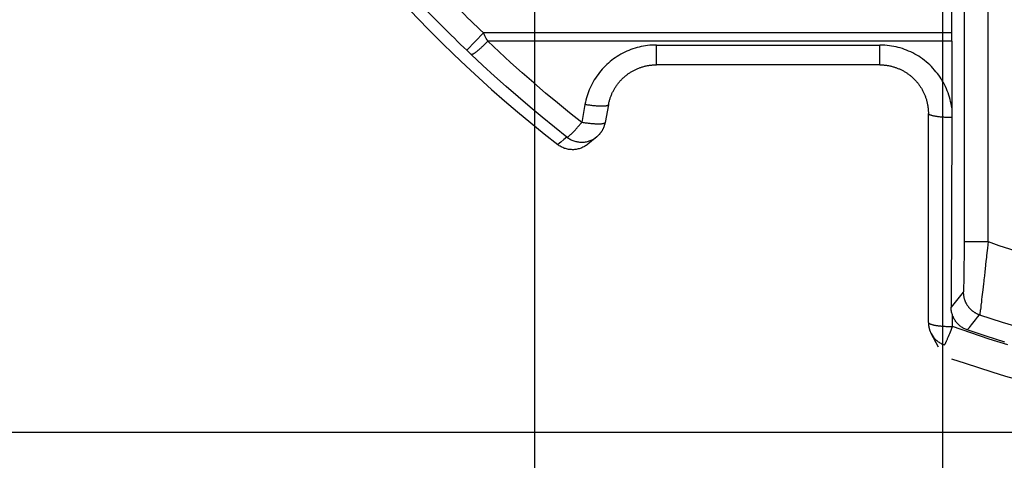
# Model space of a CAD drawing. Header units: millimetres. Extents: x 0 to 210, y 0 to 297.
# Tile 5 of 40: x 60.95 to 73.26, y 141.94 to 147.46. Entities that reach past the tile are written whole.
import ezdxf
from ezdxf.enums import TextEntityAlignment as Align

# ---------------------------------------------------------------- set-up
doc = ezdxf.new("R2010")
doc.units = ezdxf.units.MM
doc.header["$LTSCALE"] = 19.36
doc.layers.get('0').update_dxf_attribs({"linetype": 'CONTINUOUS'})
doc.layers.add('Z_DIM_2D', color=7, linetype='CONTINUOUS')
doc.styles.add('TEXTSTYLE_3', font='tridonic-metric-print-light.otf')
doc.styles.add('TEXTSTYLE_4', font='gdt', dxfattribs={"width": 0.7})
doc.dimstyles.new('DIMSTYLE_1', dxfattribs={"dimtxt": 2.2, "dimasz": 3.5, "dimexe": 1.5, "dimexo": 0, "dimgap": 0.55, "dimtad": 1, "dimlfac": 1.666667, "dimdsep": 46, "dimtxsty": 'TEXTSTYLE_3', "dimblk": '_FILLED', "dimblk1": '_FILLED', "dimblk2": '_FILLED', "dimcen": 0.09, "dimclrt": 5, "dimadec": 4, "dimazin": 2, "dimtp": 0.2, "dimtm": 0.2, "dimtfac": 1, "dimtofl": 0, "dimtmove": 0, "dimatfit": 3, "dimldrblk": '_FILLED', "dimfxl": 0, "dimtolj": 1, "dimarcsym": 0})
doc.dimstyles.new('DIMSTYLE_2', dxfattribs={"dimtxt": 2.2, "dimasz": 3.5, "dimexe": 1.5, "dimexo": 0, "dimgap": 0.55, "dimtad": 1, "dimlfac": 1.666667, "dimdsep": 46, "dimtxsty": 'TEXTSTYLE_3', "dimblk": '_FILLED', "dimblk1": '_FILLED', "dimblk2": '_FILLED', "dimcen": 0.09, "dimclrt": 5, "dimadec": 4, "dimazin": 2, "dimtp": 0.3, "dimtm": 0.3, "dimtfac": 1, "dimtofl": 0, "dimtmove": 0, "dimatfit": 3, "dimldrblk": '_FILLED', "dimfxl": 0, "dimtolj": 1, "dimarcsym": 0})

# ---------------------------------------------------------------- blocks, each defined once
blk = doc.blocks.new('*D2')
at = {"layer": 'Z_DIM_2D', "color": 2, "linetype": 'Continuous', "transparency": 16777216}
for p, q in [((67.389, 147.718), (67.389, 136.477)), ((72.489, 147.718), (72.489, 136.477)), ((69.939, 137.977), (62.516, 137.977)), ((67.389, 137.977), (69.939, 137.977)), ((72.489, 137.977), (69.939, 137.977))]:
    blk.add_line(p, q, dxfattribs=at)
at = {"layer": 'Z_DIM_2D', "color": 5, "linetype": 'Continuous', "transparency": 16777216, "style": 'TEXTSTYLE_3'}
blk.add_text('8.5', height=2.2, dxfattribs=at).set_placement((66.323, 138.527), align=Align.RIGHT)
blk = doc.blocks.new('_FILLED')
at = {"color": 0, "linetype": 'ByBlock'}
blk.add_solid([(0, 0), (-1, 0.125), (-1, -0.125)], dxfattribs=at)
blk = doc.blocks.new('_NONE')
blk = doc.blocks.new('*D3')
at = {"layer": 'Z_DIM_2D', "color": 2, "linetype": 'Continuous', "transparency": 16777216}
for p, q in [((78.129, 176.188), (55.885, 176.188)), ((57.385, 176.188), (57.385, 159.238)), ((57.385, 142.288), (57.385, 159.238)), ((78.129, 142.288), (55.885, 142.288))]:
    blk.add_line(p, q, dxfattribs=at)
at = {"layer": 'Z_DIM_2D', "color": 5, "linetype": 'Continuous', "transparency": 16777216}
for s, style, p in [('56.5', 'TEXTSTYLE_3', (56.835, 160.705)), ('n', 'TEXTSTYLE_4', (56.835, 156.546))]:
    blk.add_text(s, height=2.2, rotation=90, dxfattribs=dict(at, style=style)).set_placement(p, align=Align.CENTER)
blk = doc.blocks.new('*D6')
at = {"layer": 'Z_DIM_2D', "color": 2, "linetype": 'Continuous', "transparency": 16777216}
for p, q in [((72.489, 147.718), (72.489, 136.509)), ((83.769, 147.718), (83.769, 136.509)), ((72.489, 138.009), (78.129, 138.009)), ((83.769, 138.009), (78.129, 138.009))]:
    blk.add_line(p, q, dxfattribs=at)
at = {"layer": 'Z_DIM_2D', "color": 5, "linetype": 'Continuous', "transparency": 16777216, "style": 'TEXTSTYLE_3'}
blk.add_text('18.8', height=2.2, dxfattribs=at).set_placement((78.129, 138.559), align=Align.CENTER)

msp = doc.modelspace()

# ---------------------------------------------------------------- linework, layer by layer
at = {"color": 9, "linetype": 'Continuous'}
for p, q in [((72.76089, 155.010412), (72.760858, 144.630818)), ((73.060844, 144.678805), (73.060843, 155.01041)), ((66.747897, 147.290899), (66.541048, 147.073754)), ((72.60894, 147.290899), (66.747897, 147.290899)), ((72.608781, 147.186723), (66.802941, 147.186787)), ((66.541046, 147.073756), (66.596827, 147.020699)), ((68.911886, 147.140121), (71.706006, 147.140121)), ((68.911886, 146.892215), (68.911886, 147.140121)), ((71.706006, 146.892215), (71.706006, 147.140121)), ((68.018379, 146.395061), (67.977772, 146.171885)), ((67.754661, 145.956211), (67.716386, 145.924925)), ((67.793049, 145.987411), (67.754661, 145.956211)), ((67.716386, 145.924925), (67.678, 145.893727)), ((72.760858, 144.630818), (72.760776, 144.585336)), ((72.76089, 144.678805), (73.060844, 144.678805)), ((73.05211, 144.59552), (73.046184, 144.540418)), ((73.056512, 144.637088), (73.05211, 144.59552)), ((73.060844, 144.678805), (73.056512, 144.637088)), ((72.760471, 144.499966), (72.760245, 144.458718)), ((72.760647, 144.542021), (72.760471, 144.499966)), ((72.760776, 144.585336), (72.760647, 144.542021)), ((72.759665, 144.381139), (72.759311, 144.344549)), ((72.759976, 144.419133), (72.759665, 144.381139)), ((72.760245, 144.458718), (72.759976, 144.419133)), ((73.028656, 144.378694), (73.020234, 144.301008)), ((73.03008, 144.391891), (73.028656, 144.378694)), ((73.034397, 144.431839), (73.03008, 144.391891)), ((72.757979, 144.242227), (72.75743, 144.2109)), ((72.758471, 144.275243), (72.757979, 144.242227)), ((72.758914, 144.309295), (72.758471, 144.275243)), ((72.759311, 144.344549), (72.758914, 144.309295)), ((73.014711, 144.250857), (73.009253, 144.202187)), ((73.020234, 144.301008), (73.014711, 144.250857)), ((72.755139, 144.116236), (72.754524, 144.098985)), ((72.755745, 144.136291), (72.755139, 144.116236)), ((72.756315, 144.158209), (72.755745, 144.136291)), ((72.756876, 144.182983), (72.756315, 144.158209)), ((72.75743, 144.2109), (72.756876, 144.182983)), ((72.99876, 144.109715), (72.991584, 144.045314)), ((73.009253, 144.202187), (73.006561, 144.178431)), ((72.750691, 144.048552), (72.598531, 143.858954)), ((72.985039, 143.988051), (72.980906, 143.953007)), ((72.988269, 144.016018), (72.985039, 143.988051)), ((72.991584, 144.045314), (72.988269, 144.016018)), ((72.972546, 143.88415), (72.968569, 143.852227)), ((72.977013, 143.920655), (72.972546, 143.88415)), ((72.980906, 143.953007), (72.977013, 143.920655)), ((72.614248, 143.616411), (72.614298, 143.761734)), ((72.962072, 143.802811), (72.960991, 143.7953)), ((72.965743, 143.830113), (72.963826, 143.815571)), ((72.968569, 143.852227), (72.965743, 143.830113)), ((72.605932, 143.594123), (72.614197, 143.616428)), ((72.573758, 143.510757), (72.581521, 143.530356)), ((72.581521, 143.530356), (72.589509, 143.550875)), ((72.589509, 143.550875), (72.597666, 143.572177)), ((72.597666, 143.572177), (72.605932, 143.594123))]:
    msp.add_line(p, q, dxfattribs=at)
at = {"color": 7, "linetype": 'Continuous'}
for p, q in [((72.60894, 147.290899), (72.60894, 154.858461)), ((72.608781, 147.186723), (72.606216, 146.352683)), ((71.706006, 146.892215), (68.911886, 146.892215)), ((68.313494, 146.393239), (68.272697, 146.169935)), ((72.606214, 146.352683), (72.60584, 146.231858)), ((72.314303, 143.668965), (72.314303, 146.283911)), ((72.60584, 146.231858), (72.598531, 143.858954)), ((68.16744, 145.991543), (68.052779, 145.897817)), ((72.347183, 143.532415), (72.43532, 143.360679))]:
    msp.add_line(p, q, dxfattribs=at)
at = {"color": 9, "linetype": 'Continuous'}
for points in [[(66.802843, 147.186881), (66.794635, 147.17854), (66.786439, 147.170293), (66.778268, 147.162151), (66.770135, 147.154129), (66.762052, 147.146239), (66.754033, 147.138492), (66.746092, 147.130904), (66.738237, 147.123481), (66.730477, 147.116234), (66.722828, 147.109175), (66.715304, 147.102319), (66.707916, 147.095675), (66.700677, 147.089255), (66.693597, 147.083069), (66.686688, 147.077126), (66.67996, 147.071434), (66.673423, 147.066003), (66.667088, 147.060841), (66.660964, 147.055956), (66.65506, 147.051355), (66.649385, 147.047045), (66.643949, 147.043033), (66.638759, 147.039325), (66.633823, 147.035926), (66.629149, 147.032842), (66.624744, 147.030078), (66.620616, 147.027638), (66.616771, 147.025527), (66.613217, 147.023747), (66.609957, 147.022302), (66.606995, 147.021191), (66.604336, 147.020419), (66.601985, 147.019985), (66.599944, 147.019891), (66.598218, 147.020137), (66.59681, 147.020723)], [(66.784576, 147.221105), (66.766297, 147.255861), (66.747897, 147.290899)], [(66.802857, 147.186787), (66.793716, 147.203884), (66.784576, 147.221105)], [(68.911886, 147.140121), (68.883669, 147.139694), (68.855935, 147.138467), (68.828724, 147.136438), (68.801912, 147.133616), (68.775428, 147.130021), (68.74915, 147.125628), (68.722896, 147.120412), (68.696779, 147.114395), (68.670899, 147.107603), (68.645109, 147.099997), (68.619238, 147.09153), (68.593456, 147.082248), (68.56786, 147.072176), (68.542489, 147.061327), (68.517391, 147.049712), (68.492641, 147.037361), (68.468313, 147.024299), (68.444456, 147.010551), (68.421155, 146.996155), (68.398376, 146.981101), (68.376113, 146.965388), (68.354365, 146.949022), (68.33313, 146.932005), (68.31241, 146.914337), (68.292206, 146.89602), (68.272525, 146.87705), (68.253368, 146.857422), (68.234752, 146.837146), (68.216683, 146.816215), (68.199197, 146.794675), (68.182314, 146.77255), (68.16608, 146.749904), (68.150536, 146.726792), (68.135711, 146.703267), (68.121645, 146.679397), (68.108345, 146.655198), (68.095835, 146.630722), (68.084101, 146.605921), (68.073128, 146.580751), (68.06294, 146.555255), (68.053559, 146.529466), (68.044974, 146.503375), (68.037197, 146.477037), (68.030189, 146.450282), (68.023912, 146.422938), (68.018379, 146.395061)], [(72.606216, 146.352683), (72.602521, 146.378825), (72.597861, 146.405306), (72.592226, 146.43221), (72.585646, 146.459284), (72.578147, 146.48628), (72.569733, 146.513262), (72.560366, 146.540326), (72.55019, 146.567118), (72.539373, 146.593251), (72.527815, 146.618924), (72.51541, 146.644328), (72.502351, 146.669108), (72.488878, 146.69282), (72.474742, 146.715915), (72.459793, 146.738687), (72.443981, 146.761163), (72.427172, 146.783505), (72.409471, 146.805603), (72.39089, 146.827449), (72.371566, 146.84889), (72.351653, 146.869766), (72.33111, 146.89009), (72.310033, 146.909787), (72.288165, 146.928969), (72.265079, 146.947894), (72.241377, 146.966051), (72.21759, 146.982927), (72.193502, 146.99878), (72.169078, 147.013668), (72.144292, 147.027673), (72.119081, 147.040905), (72.09352, 147.053337), (72.067606, 147.065004), (72.041509, 147.075835), (72.015451, 147.085749), (71.989262, 147.094807), (71.962814, 147.103061), (71.936203, 147.110465), (71.909595, 147.116965), (71.88265, 147.122638), (71.855034, 147.127556), (71.826887, 147.131679), (71.798445, 147.134987), (71.769089, 147.137493), (71.738208, 147.139205), (71.706006, 147.140121)], [(67.793049, 145.987411), (67.638159, 146.110411), (67.48476, 146.235208), (67.332872, 146.361786), (67.182516, 146.490126), (67.033711, 146.620208), (66.88648, 146.752012), (66.740846, 146.885515), (66.596827, 147.020699)], [(68.313494, 146.393238), (68.313208, 146.392105), (68.312317, 146.390152), (68.310936, 146.388287), (68.309061, 146.386514), (68.306679, 146.384829), (68.303815, 146.383255), (68.300508, 146.381804), (68.296788, 146.380478), (68.292734, 146.379291), (68.28829, 146.378213), (68.28338, 146.377228), (68.278026, 146.376347), (68.272218, 146.37557), (68.265975, 146.374904), (68.259312, 146.374352), (68.252252, 146.373918), (68.244841, 146.373603), (68.237049, 146.373405), (68.228841, 146.373327), (68.22025, 146.37337), (68.211306, 146.373536), (68.202002, 146.373825), (68.192342, 146.374239), (68.182322, 146.374781), (68.171904, 146.375454), (68.161189, 146.376256), (68.150277, 146.377177), (68.139176, 146.378217), (68.127965, 146.379365), (68.116524, 146.380633), (68.104723, 146.382039), (68.09263, 146.383579), (68.080204, 146.385261), (68.067656, 146.38706), (68.055203, 146.388943), (68.042818, 146.390909), (68.030537, 146.392951), (68.018379, 146.395061)], [(72.605839, 146.231855), (72.593537, 146.231958), (72.58127, 146.232148), (72.569057, 146.232426), (72.55692, 146.232791), (72.54488, 146.233242), (72.532958, 146.233778), (72.521179, 146.234399), (72.509552, 146.235103), (72.498085, 146.235891), (72.486809, 146.23676), (72.475755, 146.237709), (72.464936, 146.238736), (72.454372, 146.239839), (72.444081, 146.241016), (72.434079, 146.242266), (72.424383, 146.243585), (72.41501, 146.244972), (72.405973, 146.246425), (72.397289, 146.247941), (72.388972, 146.249517), (72.381035, 146.251151), (72.373491, 146.25284), (72.366353, 146.254582), (72.359632, 146.256373), (72.353341, 146.258211), (72.347488, 146.260092), (72.342084, 146.262013), (72.337138, 146.263972), (72.332658, 146.265965), (72.328654, 146.267988), (72.325137, 146.270034), (72.322106, 146.272104), (72.319565, 146.274194), (72.317519, 146.276301), (72.315972, 146.278422), (72.314926, 146.280554), (72.314385, 146.282692), (72.314303, 146.283911)], [(67.793049, 145.987411), (67.794234, 145.987052), (67.795717, 145.986955), (67.797458, 145.987205), (67.799458, 145.987835), (67.80179, 145.98881), (67.804432, 145.990156), (67.807362, 145.991881), (67.810574, 145.993979), (67.814042, 145.996436), (67.817763, 145.999247), (67.821722, 146.002401), (67.825916, 146.005893), (67.83034, 146.009721), (67.834991, 146.013878), (67.839865, 146.018364), (67.844955, 146.02317), (67.850255, 146.028292), (67.855757, 146.033722), (67.86145, 146.03945), (67.867326, 146.045466), (67.873373, 146.051761), (67.879583, 146.058324), (67.885944, 146.065143), (67.892448, 146.072209), (67.899083, 146.07951), (67.905839, 146.087035), (67.912705, 146.094771), (67.919674, 146.10271), (67.926737, 146.110842), (67.933881, 146.119152), (67.941093, 146.127625), (67.948361, 146.136247), (67.955675, 146.145006), (67.963022, 146.153887), (67.970391, 146.162876), (67.97777, 146.171959)], [(68.272697, 146.169935), (68.272405, 146.168781), (68.271501, 146.166812), (68.270104, 146.164938), (68.26821, 146.163157), (68.265803, 146.161464), (68.2629, 146.159879), (68.259535, 146.158413), (68.255702, 146.157061), (68.25139, 146.155819), (68.246623, 146.154693), (68.241429, 146.153688), (68.235804, 146.152803), (68.229746, 146.152036), (68.223272, 146.151391), (68.216393, 146.150867), (68.209135, 146.150467), (68.201544, 146.15019), (68.193589, 146.150035), (68.185237, 146.149999), (68.176519, 146.150085), (68.167456, 146.150291), (68.158058, 146.150619), (68.148337, 146.151066), (68.138316, 146.151634), (68.128017, 146.152322), (68.117461, 146.153129), (68.106673, 146.154056), (68.095675, 146.155102), (68.084501, 146.156265), (68.073136, 146.157548), (68.061546, 146.158957), (68.049808, 146.160485), (68.038005, 146.162121), (68.0261, 146.163869), (68.014054, 146.165738), (68.001951, 146.167714), (67.98986, 146.169788), (67.977785, 146.171956)], [(67.793049, 145.987411), (67.802921, 145.980023), (67.813091, 145.973047), (67.823541, 145.966492), (67.834253, 145.960373), (67.845207, 145.954699), (67.856382, 145.949481), (67.867755, 145.944729), (67.879314, 145.940449), (67.891049, 145.936644), (67.902933, 145.933324), (67.914944, 145.930495), (67.92706, 145.928163), (67.93926, 145.926331), (67.951524, 145.925003), (67.963829, 145.92418), (67.976157, 145.923864), (67.988493, 145.924055), (68.000813, 145.924754), (68.013093, 145.925958), (68.025313, 145.927667), (68.037451, 145.929877), (68.049486, 145.932584), (68.061398, 145.935783), (68.073168, 145.939469), (68.084774, 145.943635), (68.096199, 145.948275), (68.107423, 145.953381), (68.118428, 145.958943), (68.129194, 145.964954), (68.139704, 145.971402), (68.14994, 145.978277), (68.159886, 145.985568), (68.16744, 145.991543)], [(73.046184, 144.540418), (73.041733, 144.49941), (73.040254, 144.485812), (73.034397, 144.431839)], [(73.006561, 144.178431), (73.003907, 144.155084), (72.99876, 144.109715)], [(72.750677, 144.048551), (72.750744, 144.042328), (72.750939, 144.036107), (72.751264, 144.029891), (72.751717, 144.023683), (72.7523, 144.017486), (72.753011, 144.011302), (72.753849, 144.005134), (72.754816, 143.998985), (72.75591, 143.992857), (72.757131, 143.986753), (72.758478, 143.980676), (72.759952, 143.974628), (72.76155, 143.968612), (72.763273, 143.96263), (72.765119, 143.956685), (72.767089, 143.95078), (72.76918, 143.944917), (72.771393, 143.939098), (72.773726, 143.933327), (72.776178, 143.927605), (72.778748, 143.921935), (72.781436, 143.91632), (72.784239, 143.910762), (72.787157, 143.905263), (72.790189, 143.899825), (72.793332, 143.894452), (72.796587, 143.889145), (72.799951, 143.883906), (72.803422, 143.878739), (72.807001, 143.873644), (72.810684, 143.868625), (72.81447, 143.863684), (72.818358, 143.858821), (72.822347, 143.854041), (72.826433, 143.849344), (72.830616, 143.844733), (72.834894, 143.84021), (72.839264, 143.835776), (72.843726, 143.831434), (72.848277, 143.827186), (72.852915, 143.823033), (72.857638, 143.818977), (72.862444, 143.815019), (72.867331, 143.811162), (72.872297, 143.807408), (72.87734, 143.803757), (72.882458, 143.800212), (72.887648, 143.796773), (72.892908, 143.793443), (72.898236, 143.790223), (72.90363, 143.787113), (72.909087, 143.784117), (72.914605, 143.781234), (72.920181, 143.778466), (72.925814, 143.775815), (72.931501, 143.773281), (72.937222, 143.770872), (72.943025, 143.76857), (72.948957, 143.766358), (72.955002, 143.76425)], [(72.754524, 144.098985), (72.753906, 144.084407), (72.753597, 144.078103), (72.753286, 144.072395), (72.752966, 144.067189), (72.752644, 144.062582), (72.752322, 144.058651), (72.752, 144.055364), (72.751676, 144.052711), (72.75135, 144.050693), (72.751022, 144.049306), (72.750691, 144.048552)], [(72.960991, 143.7953), (72.959978, 143.78859), (72.959499, 143.785536), (72.959037, 143.782683), (72.958594, 143.780031), (72.958169, 143.777581), (72.957764, 143.775335), (72.957378, 143.773291), (72.957012, 143.771452), (72.956665, 143.769816), (72.956339, 143.768385), (72.956034, 143.767159), (72.955749, 143.766138), (72.955486, 143.765322), (72.955244, 143.764712), (72.955023, 143.764307)], [(72.963826, 143.815571), (72.962639, 143.806865), (72.962072, 143.802811)], [(72.314303, 143.668965), (72.314375, 143.667817), (72.314873, 143.665745), (72.315842, 143.663678), (72.317282, 143.661621), (72.319189, 143.659575), (72.321561, 143.657544), (72.324393, 143.655533), (72.327683, 143.653543), (72.331429, 143.651575), (72.335625, 143.649634), (72.340261, 143.647723), (72.34533, 143.645847), (72.350823, 143.644009), (72.356729, 143.64221), (72.36304, 143.640455), (72.369745, 143.638745), (72.376836, 143.637082), (72.3843, 143.63547), (72.392124, 143.633912), (72.400298, 143.632411), (72.408807, 143.630969), (72.417639, 143.629589), (72.426781, 143.628274), (72.436217, 143.627026), (72.445933, 143.625847), (72.455915, 143.624737), (72.466148, 143.623696), (72.476616, 143.622724), (72.487302, 143.621821), (72.498188, 143.620987), (72.509254, 143.62022), (72.520482, 143.619521), (72.531844, 143.618889), (72.543335, 143.618326), (72.554944, 143.617836), (72.566658, 143.61742), (72.578467, 143.617082), (72.590349, 143.616826), (72.602282, 143.616654), (72.614248, 143.616567)], [(72.34742, 143.531952), (72.349658, 143.527676), (72.355686, 143.516921), (72.362153, 143.506421), (72.369046, 143.496196), (72.376355, 143.486263), (72.384068, 143.476638), (72.392171, 143.467338), (72.400652, 143.458377), (72.409496, 143.449772), (72.41869, 143.441536), (72.428212, 143.433687), (72.438037, 143.426247), (72.448157, 143.419218), (72.458562, 143.412608), (72.469234, 143.40643), (72.480154, 143.400694), (72.491305, 143.395411), (72.50267, 143.390588), (72.51423, 143.386235)], [(72.514173, 143.386361), (72.515067, 143.386669), (72.516079, 143.387417), (72.517145, 143.388496), (72.518349, 143.389956), (72.519848, 143.392032), (72.52155, 143.394643), (72.523357, 143.397639), (72.525306, 143.401071), (72.527411, 143.404964), (72.52966, 143.409299), (72.532047, 143.414061), (72.53457, 143.419247), (72.537224, 143.42485), (72.540006, 143.430859), (72.542911, 143.437263), (72.545934, 143.444053), (72.549071, 143.451217), (72.552316, 143.458743), (72.555663, 143.466619), (72.559109, 143.47483), (72.562647, 143.483365), (72.566271, 143.492207), (72.573758, 143.510757)]]:
    msp.add_lwpolyline(points, dxfattribs=at)
at = {"color": 7, "linetype": 'Continuous'}
for points in [[(67.977772, 146.171885), (67.825656, 146.292693), (67.675022, 146.41525), (67.525857, 146.539565), (67.378195, 146.665611), (67.232062, 146.793364), (67.087467, 146.922819), (66.944429, 147.053958), (66.802941, 147.186787)], [(68.313494, 146.393239), (68.315212, 146.402255), (68.317198, 146.411853), (68.319341, 146.421426), (68.321639, 146.430971), (68.324093, 146.440483), (68.3267, 146.449957), (68.32946, 146.45939), (68.332371, 146.468777), (68.335432, 146.478115), (68.338642, 146.487398), (68.341999, 146.496624), (68.345501, 146.505787), (68.349147, 146.514885), (68.352936, 146.523913), (68.356864, 146.532866), (68.360932, 146.541746), (68.365139, 146.550552), (68.369484, 146.559284), (68.373967, 146.567942), (68.378588, 146.576526), (68.383347, 146.585036), (68.388242, 146.593469), (68.39327, 146.601821), (68.398429, 146.610089), (68.403716, 146.618266), (68.409129, 146.626351), (68.414666, 146.634342), (68.420327, 146.642238), (68.426109, 146.650037), (68.432011, 146.657739), (68.438033, 146.665341), (68.44417, 146.672842), (68.450423, 146.68024), (68.456788, 146.687534), (68.463265, 146.694721), (68.46985, 146.7018), (68.476543, 146.708769), (68.483341, 146.715627), (68.490243, 146.722371), (68.497247, 146.729001), (68.50435, 146.735514), (68.511552, 146.741909), (68.518849, 146.748185), (68.52624, 146.75434), (68.533723, 146.760375), (68.541295, 146.766287), (68.548956, 146.772076), (68.556703, 146.777741), (68.564535, 146.783282), (68.57245, 146.788696), (68.580445, 146.793982), (68.588518, 146.799139), (68.596663, 146.804164), (68.604877, 146.809055), (68.613156, 146.813809), (68.621501, 146.818429), (68.629912, 146.822913), (68.638387, 146.827262), (68.646927, 146.831476), (68.655529, 146.835556), (68.664192, 146.839499), (68.672912, 146.843305), (68.681687, 146.846972), (68.690513, 146.850501), (68.69939, 146.85389), (68.708313, 146.857139), (68.71728, 146.860246), (68.726291, 146.863211), (68.735341, 146.866034), (68.744431, 146.868713), (68.753559, 146.87125), (68.762722, 146.873642), (68.771919, 146.87589), (68.781148, 146.877994), (68.790408, 146.879953), (68.799698, 146.881768), (68.809016, 146.88344), (68.818361, 146.884967), (68.827734, 146.88635), (68.83713, 146.887587), (68.84655, 146.88868), (68.855986, 146.889627), (68.865432, 146.890426), (68.87488, 146.891079), (68.884325, 146.891584), (68.893759, 146.891941), (68.903173, 146.892151), (68.911886, 146.892215)], [(71.706006, 146.892215), (71.714684, 146.892152), (71.724007, 146.891945), (71.733351, 146.891594), (71.742707, 146.891098), (71.752069, 146.890456), (71.76143, 146.88967), (71.770784, 146.88874), (71.780125, 146.887665), (71.789447, 146.886448), (71.798747, 146.885087), (71.808023, 146.883585), (71.817272, 146.88194), (71.826492, 146.880154), (71.835682, 146.878226), (71.84484, 146.876157), (71.853963, 146.873946), (71.863051, 146.871595), (71.872103, 146.869102), (71.881117, 146.866469), (71.890092, 146.863695), (71.899027, 146.860782), (71.907921, 146.857729), (71.916771, 146.854537), (71.925576, 146.851207), (71.934334, 146.847738), (71.943043, 146.844132), (71.951702, 146.840389), (71.960307, 146.83651), (71.968857, 146.832494), (71.977349, 146.828343), (71.985782, 146.824056), (71.994154, 146.819636), (72.002462, 146.815082), (72.010704, 146.810396), (72.018878, 146.805578), (72.026981, 146.800631), (72.03501, 146.795556), (72.042961, 146.790355), (72.050832, 146.785029), (72.05862, 146.779581), (72.066324, 146.774011), (72.073942, 146.768319), (72.081473, 146.762507), (72.088916, 146.756574), (72.096269, 146.750522), (72.103531, 146.74435), (72.110703, 146.738059), (72.117781, 146.731649), (72.124767, 146.72512), (72.131656, 146.718476), (72.138446, 146.711718), (72.145134, 146.704849), (72.151716, 146.697873), (72.158189, 146.690792), (72.164551, 146.683609), (72.170801, 146.676325), (72.176938, 146.668941), (72.18296, 146.661457), (72.188866, 146.653875), (72.194655, 146.646196), (72.200326, 146.63842), (72.205877, 146.630549), (72.211306, 146.622584), (72.216613, 146.614527), (72.221796, 146.606379), (72.226853, 146.598142), (72.231784, 146.589818), (72.236587, 146.581408), (72.241259, 146.572916), (72.245798, 146.564347), (72.250201, 146.555705), (72.254466, 146.546995), (72.25859, 146.53822), (72.262574, 146.529381), (72.266418, 146.520477), (72.270121, 146.511509), (72.273682, 146.502476), (72.2771, 146.493382), (72.280374, 146.484229), (72.283503, 146.475019), (72.286485, 146.465756), (72.28932, 146.456442), (72.292006, 146.447081), (72.294543, 146.437675), (72.29693, 146.428227), (72.299167, 146.41874), (72.301252, 146.409216), (72.303184, 146.399659), (72.304964, 146.39007), (72.306591, 146.380451), (72.308063, 146.370807), (72.30938, 146.361139), (72.310542, 146.35145), (72.311548, 146.341742), (72.312398, 146.332017), (72.313091, 146.322279), (72.313627, 146.312529), (72.314007, 146.302771), (72.31423, 146.293006), (72.314297, 146.283911)], [(68.167461, 145.99156), (68.171741, 145.995126), (68.175953, 145.99877), (68.180096, 146.002491), (68.184169, 146.006288), (68.188171, 146.01016), (68.192102, 146.014107), (68.19596, 146.018128), (68.199745, 146.022222), (68.203453, 146.026386), (68.207084, 146.030619), (68.210638, 146.03492), (68.214111, 146.039288), (68.217504, 146.043722), (68.220814, 146.048218), (68.224041, 146.052777), (68.227184, 146.057397), (68.23024, 146.062075), (68.23321, 146.06681), (68.236092, 146.071603), (68.238886, 146.07645), (68.241588, 146.081348), (68.244199, 146.086296), (68.246719, 146.091296), (68.249146, 146.096344), (68.251478, 146.101435), (68.253715, 146.10657), (68.255857, 146.111749), (68.257903, 146.116968), (68.259851, 146.122226), (68.2617, 146.12752), (68.263451, 146.132848), (68.265102, 146.138208), (68.266652, 146.1436), (68.268102, 146.14902), (68.269451, 146.15447), (68.270697, 146.159945), (68.271842, 146.165442), (68.272697, 146.169934)], [(68.052779, 145.897817), (68.045135, 145.891773), (68.035169, 145.884472), (68.024911, 145.877588), (68.014379, 145.871132), (68.003593, 145.865116), (67.992569, 145.859549), (67.981328, 145.854441), (67.969886, 145.8498), (67.958264, 145.845633), (67.946482, 145.841948), (67.934558, 145.838751), (67.922513, 145.836047), (67.910368, 145.83384), (67.898141, 145.832136), (67.885855, 145.830934), (67.87353, 145.83024), (67.86119, 145.830052), (67.848857, 145.830373), (67.836548, 145.831199), (67.824282, 145.832532), (67.81208, 145.834367), (67.799963, 145.836703), (67.787952, 145.839536), (67.776065, 145.842861), (67.764326, 145.846671), (67.75276, 145.850958), (67.741379, 145.855718), (67.730194, 145.860947), (67.71923, 145.866633), (67.70851, 145.872767), (67.698051, 145.879335), (67.687884, 145.88632), (67.678, 145.893727)], [(72.614295, 143.761733), (72.61059, 143.773536), (72.607372, 143.785482), (72.604645, 143.797555), (72.602417, 143.809724), (72.600691, 143.821958), (72.599468, 143.83425), (72.598748, 143.84659), (72.598534, 143.858955)], [(72.801383, 143.573757), (72.790685, 143.577595), (72.78018, 143.581832), (72.769869, 143.586471), (72.75975, 143.591502), (72.749821, 143.596912), (72.740085, 143.602708), (72.730539, 143.608895), (72.721201, 143.615466), (72.712081, 143.622421), (72.7032, 143.62975), (72.694572, 143.637451), (72.686225, 143.645498), (72.678189, 143.653874), (72.670483, 143.662552), (72.663128, 143.671517), (72.656154, 143.680713), (72.64961, 143.690065), (72.643455, 143.699621), (72.637664, 143.709404), (72.632243, 143.71941), (72.62719, 143.729642), (72.622512, 143.740104), (72.618215, 143.750802), (72.614298, 143.761734)], [(72.852669, 143.637182), (72.903689, 143.700762), (72.929308, 143.732517), (72.955002, 143.76425)], [(72.314303, 143.668964), (72.314338, 143.664367), (72.314472, 143.65889), (72.314705, 143.653418), (72.315039, 143.647949), (72.315472, 143.642487), (72.316006, 143.637032), (72.316638, 143.631587), (72.317371, 143.626153), (72.318203, 143.620731), (72.319135, 143.615324), (72.320164, 143.609936), (72.321293, 143.604567), (72.322519, 143.599218), (72.323844, 143.593892), (72.325266, 143.58859), (72.326785, 143.583314), (72.3284, 143.578067), (72.330111, 143.57285), (72.331917, 143.567666), (72.333818, 143.562515), (72.335813, 143.557399), (72.337902, 143.552318), (72.340084, 143.547277), (72.342357, 143.542278), (72.344721, 143.537322), (72.347175, 143.532411)], [(73.309817, 143.385998), (73.076786, 143.459355), (72.844939, 143.536156), (72.614248, 143.616411)], [(72.801366, 143.573707), (72.827053, 143.605431), (72.852669, 143.637182)], [(73.270902, 143.421118), (73.035615, 143.495667), (72.801383, 143.573757)]]:
    msp.add_lwpolyline(points, dxfattribs=at)
for start, end in [(185.7902941, 231.9335831), (250.9784727, 289.0215642)]:
    msp.add_arc((78.128939, 159.238406), 16.95, start, end, dxfattribs=at)
at = {"color": 9, "linetype": 'Continuous'}
for radius, start, end in [(16.800535, 223.4410797, 226.3909751), (16.500637, 224.864074, 226.3909856), (15.41647, 250.8073499, 259.2769384), (16.316162, 251.5121329, 259.8485489)]:
    msp.add_arc((78.128939, 159.238406), radius, start, end, dxfattribs=at)
at = {"color": 7, "linetype": 'Continuous'}
msp.add_ellipse((72.598467, 147.290899), major_axis=(0, 0.6), ratio=0.017455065, start_param=-1.745306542, end_param=-1.570796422, dxfattribs=at)

# ---------------------------------------------------------------- dimensions: what is measured, and where the dimension line sits
at = {"layer": 'Z_DIM_2D', "color": 2, "linetype": 'Continuous'}
dim = msp.add_linear_dim(base=(57.38491, 176.188406), p1=(78.128939, 142.288406), p2=(78.128939, 176.188406), angle=90, text='%%c<>', dimstyle='DIMSTYLE_2', override={"dimblk1": 'NONE', "dimblk2": 'NONE', "dimsah": 1}, dxfattribs=at)
dim.commit()
dim.dimension.update_dxf_attribs({"geometry": '*D3', "text_midpoint": (57.38491, 159.238406), "dimtype": 160})
for base, p1, p2, picture, middle in [((72.48894, 137.977295), (67.388939, 147.718415), (72.48894, 147.718415), '*D2', (64.420527, 137.977295)), ((83.768942, 138.009371), (72.48894, 147.718415), (83.768942, 147.718412), '*D6', (78.124159, 138.009371))]:
    dim = msp.add_linear_dim(base=base, p1=p1, p2=p2, dimstyle='DIMSTYLE_1', override={"dimblk1": 'NONE', "dimblk2": 'NONE', "dimsah": 1}, dxfattribs=at)
    dim.commit()
    dim.dimension.update_dxf_attribs({"geometry": picture, "text_midpoint": middle, "dimtype": 160})

doc.saveas('drawing.dxf')
